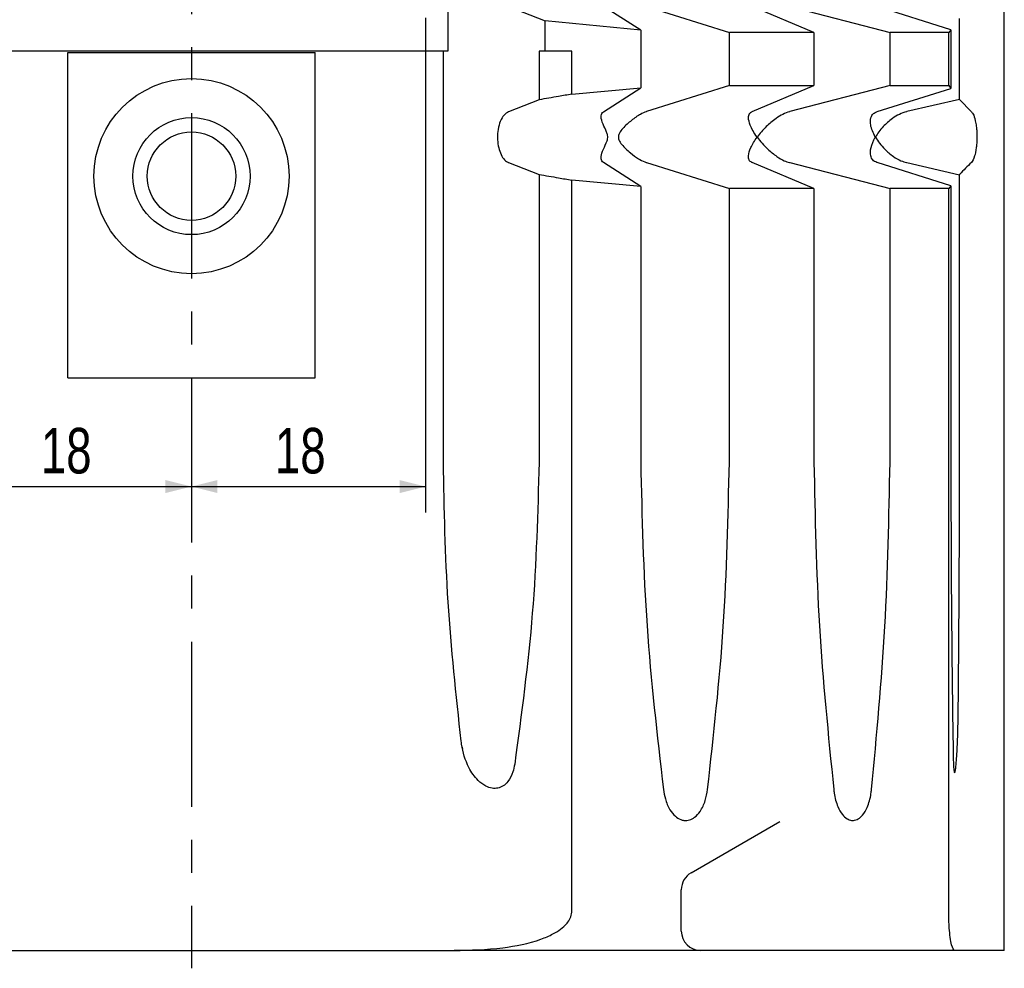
# Model space of a CAD drawing. Header units: millimetres. Extents: x 8 to 834, y 8 to 586.
# Tile 14 of 20: x 560 to 636, y 179 to 252. Entities that reach past the tile are written whole.
import ezdxf

# ---------------------------------------------------------------- set-up
doc = ezdxf.new("R2010")
doc.units = ezdxf.units.MM
doc.linetypes.add('CENTERX2', pattern=[20.32, 12.7, -2.54, 2.54, -2.54])
doc.layers.add('CENTERLINE', color=4, linetype='CENTERX2')
doc.layers.add('DIMENSIONS', color=2, linetype='Continuous')
doc.layers.add('OUTLINE', color=7, linetype='Continuous', lineweight=25)
doc.styles.add('SLDTEXTSTYLE0', font='TXT', dxfattribs={"width": 0.75})
doc.dimstyles.new('SLDDIMSTYLE2', dxfattribs={"dimtxt": 3.5, "dimasz": 2, "dimexe": 0, "dimexo": 0.0625, "dimgap": 0.875, "dimtad": 1, "dimrnd": 1e-09, "dimzin": 12, "dimdsep": 46, "dimtxsty": 'SLDTEXTSTYLE0', "dimsah": 1, "dimcen": 0.09, "dimadec": 0, "dimazin": 3, "dimtfac": 1, "dimtofl": 0, "dimtmove": 0, "dimatfit": 3, "dimfxl": 0, "dimfrac": 2, "dimtolj": 1, "dimtzin": 12, "dimarcsym": 0})

# ---------------------------------------------------------------- blocks, each defined once
blk = doc.blocks.new('_D_109')
at = {"layer": 'DIMENSIONS'}
for p, q in [((555.162, 251.851), (555.162, 213.795)), ((555.162, 215.795), (573.162, 215.795))]:
    blk.add_line(p, q, dxfattribs=at)
for points in [[(555.162, 215.795), (557.162, 215.295), (557.162, 216.295)], [(573.162, 215.795), (571.162, 216.295), (571.162, 215.295)]]:
    blk.add_solid(points, dxfattribs=at)
at = {"layer": 'DIMENSIONS', "insert": (561.576, 220.307), "char_height": 3.5, "attachment_point": 1, "style": 'SLDTEXTSTYLE0'}
blk.add_mtext('18', dxfattribs=at)
blk = doc.blocks.new('_D_110')
at = {"layer": 'DIMENSIONS'}
for p, q in [((591.162, 251.84), (591.162, 213.795)), ((573.162, 215.795), (591.162, 215.795))]:
    blk.add_line(p, q, dxfattribs=at)
for points in [[(573.162, 215.795), (575.162, 215.295), (575.162, 216.295)], [(591.162, 215.795), (589.162, 216.295), (589.162, 215.295)]]:
    blk.add_solid(points, dxfattribs=at)
at = {"layer": 'DIMENSIONS', "insert": (579.576, 220.307), "char_height": 3.5, "attachment_point": 1, "style": 'SLDTEXTSTYLE0'}
blk.add_mtext('18', dxfattribs=at)

msp = doc.modelspace()

# ---------------------------------------------------------------- linework, layer by layer
at = {"layer": 'CENTERLINE'}
msp.add_line((573.16249, 407.06771), (573.16249, 178.74946), dxfattribs=at)
at = {"layer": 'OUTLINE'}
for p, q in [((635.66249, 180.11771), (635.66249, 407.06771)), ((592.87289, 252.76466), (592.87289, 249.26772)), ((597.54153, 252.71142), (600.35963, 251.61754)), ((607.70281, 250.88082), (604.83912, 252.71142)), ((608.14878, 252.70531), (614.52018, 250.71002)), ((621.02314, 250.71002), (616.26219, 252.70531)), ((619.16981, 252.70531), (626.87319, 250.71002)), ((631.54914, 250.9304), (625.88034, 252.70531)), ((600.35963, 249.26772), (600.35963, 251.61754)), ((607.70281, 250.88082), (600.35963, 251.61754)), ((632.21954, 245.55573), (632.21954, 251.7797)), ((607.70281, 250.88082), (607.70281, 246.45461)), ((614.52018, 246.62541), (614.52018, 250.71002)), ((621.02314, 250.71002), (614.52018, 250.71002)), ((621.02314, 250.71002), (621.02314, 246.62541)), ((631.38927, 250.71002), (626.87319, 250.71002)), ((626.87319, 246.62541), (626.87319, 250.71002)), ((631.54914, 250.9304), (631.38927, 250.71002)), ((631.38927, 246.62541), (631.38927, 250.71002)), ((631.54914, 250.9304), (631.54914, 246.40503)), ((592.87289, 249.26772), (553.45208, 249.26772)), ((563.66249, 249.16772), (582.66249, 249.16772)), ((563.66249, 224.16772), (563.66249, 249.16772)), ((582.66249, 224.16772), (582.66249, 249.16772)), ((592.53135, 217.66767), (592.53135, 249.26772)), ((600.35963, 249.26772), (599.88793, 249.26772)), ((599.88793, 249.26772), (599.88793, 245.53708)), ((602.40248, 249.26772), (600.35963, 249.26772)), ((602.40248, 245.96961), (602.40248, 249.26772)), ((602.40248, 245.96961), (607.70281, 246.45461)), ((604.83912, 244.62401), (607.70281, 246.45461)), ((614.52018, 246.62541), (608.14878, 244.63012)), ((614.52018, 246.62541), (621.02314, 246.62541)), ((616.26219, 244.63012), (621.02314, 246.62541)), ((626.87319, 246.62541), (619.16981, 244.63012)), ((625.88034, 244.63012), (631.54914, 246.40503)), ((626.87319, 246.62541), (631.38927, 246.62541)), ((631.38927, 246.62541), (631.54914, 246.40503)), ((599.88793, 245.53708), (597.54153, 244.62401)), ((632.21954, 245.55573), (628.1801, 244.63012)), ((632.21954, 245.55573), (633.13101, 244.62401)), ((604.76037, 244.55674), (604.83912, 244.62401)), ((608.14878, 244.63012), (608.12905, 244.62401)), ((616.24775, 244.62401), (616.26219, 244.63012)), ((619.16981, 244.63012), (619.14602, 244.62401)), ((625.86093, 244.62401), (625.88034, 244.63012)), ((628.1801, 244.63012), (628.1533, 244.62401)), ((604.83912, 240.71142), (604.76037, 240.77869)), ((597.54153, 240.71142), (599.88793, 239.79834)), ((607.70281, 238.88082), (604.83912, 240.71142)), ((608.12905, 240.71142), (608.14878, 240.70531)), ((608.14878, 240.70531), (614.52018, 238.71002)), ((616.26219, 240.70531), (616.24775, 240.71142)), ((621.02314, 238.71002), (616.26219, 240.70531)), ((619.14602, 240.71142), (619.16981, 240.70531)), ((619.16981, 240.70531), (626.87319, 238.71002)), ((625.88034, 240.70531), (625.86093, 240.71142)), ((631.54914, 238.9304), (625.88034, 240.70531)), ((628.1533, 240.71142), (628.1801, 240.70531)), ((628.1801, 240.70531), (632.21954, 239.7797)), ((599.88793, 239.79834), (599.88793, 217.66767)), ((602.40248, 183.11771), (602.40248, 239.36582)), ((607.70281, 238.88082), (602.40248, 239.36582)), ((632.21954, 217.66767), (632.21954, 239.7797)), ((607.70281, 238.88082), (607.70281, 217.66767)), ((614.52018, 217.66767), (614.52018, 238.71002)), ((621.02314, 238.71002), (614.52018, 238.71002)), ((621.02314, 238.71002), (621.02314, 217.66767)), ((626.87319, 217.66767), (626.87319, 238.71002)), ((631.38927, 238.71002), (626.87319, 238.71002)), ((631.54914, 238.9304), (631.38927, 238.71002)), ((631.38927, 183.11771), (631.38927, 238.71002)), ((631.54914, 238.9304), (631.54914, 217.66767)), ((563.66249, 224.16772), (582.66249, 224.16772)), ((593.97087, 195.76744), (593.9985, 195.64727)), ((611.57749, 186.09073), (618.41249, 190.03692)), ((611.57749, 186.09073), (618.41249, 190.03692)), ((610.82749, 181.61771), (610.82749, 184.79169)), ((610.82749, 181.61771), (610.82749, 184.79169)), ((552.96403, 180.11771), (593.36094, 180.11771)), ((631.86617, 180.11771), (593.36094, 180.11771)), ((635.66249, 180.11771), (631.86617, 180.11771))]:
    msp.add_line(p, q, dxfattribs=at)
for radius in [7.5, 4.5, 3.4]:
    msp.add_circle((573.16249, 239.66771), radius, dxfattribs=at)
for centre, start, end in [((612.32749, 184.79169), 120, 180), ((612.32749, 184.79169), 120, 180), ((612.32749, 181.61771), 180, 270), ((612.32749, 181.61771), 180, 270)]:
    msp.add_arc(centre, 1.5, start, end, dxfattribs=at)
for points, knots in [([(602.40248, 245.96961), (602.0663, 245.91253), (601.2278, 245.77019), (600.38989, 245.62441), (599.88793, 245.53708)], [0, 0, 0, 0, 0.4009378, 1, 1, 1, 1]), ([(597.54153, 244.62401), (597.42134, 244.55284), (597.18055, 244.41027), (596.8951, 243.9151), (596.7194, 243.2905), (596.6697, 242.61908), (596.73455, 241.98147), (596.89971, 241.42122), (597.15332, 240.97929), (597.3853, 240.77864), (597.52046, 240.72048), (597.54153, 240.71142)], [0, 0, 0, 0, 0.13303255, 0.26652203, 0.39257423, 0.50976158, 0.62208525, 0.73463464, 0.85188928, 0.9769183, 1, 1, 1, 1]), ([(604.76037, 240.77869), (604.71523, 240.86834), (604.61383, 241.06968), (604.75197, 241.58112), (604.98775, 242.04946), (605.1384, 242.42306), (605.17794, 242.6272), (605.16081, 242.83804), (605.02555, 243.21567), (604.77807, 243.68947), (604.60939, 244.23303), (604.71292, 244.455), (604.76037, 244.55674)], [0, 0, 0, 0, 0.11831462, 0.26570676, 0.41668133, 0.46218609, 0.49331976, 0.52469136, 0.56931191, 0.71322055, 0.86855267, 1, 1, 1, 1]), ([(608.12905, 244.62401), (607.98177, 244.56656), (607.79237, 244.49268), (607.58458, 244.36708), (607.53838, 244.33915)], [0, 0, 0, 0, 0.77764526, 1, 1, 1, 1]), ([(616.65598, 242.66772), (616.65442, 242.66984), (616.42423, 242.98448), (616.11334, 243.51887), (615.9641, 244.12667), (616.02579, 244.47827), (616.18229, 244.58103), (616.24775, 244.62401)], [0, 0, 0, 0, 0.00266124, 0.39434016, 0.66025907, 0.85790214, 1, 1, 1, 1]), ([(619.14602, 244.62401), (618.97367, 244.56484), (618.63009, 244.44688), (617.99845, 244.04731), (617.44167, 243.57546), (616.97686, 243.08056), (616.75772, 242.80653), (616.65753, 242.66984), (616.65598, 242.66772)], [0, 0, 0, 0, 0.18305055, 0.364911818, 0.657506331, 0.828916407, 0.997342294, 1, 1, 1, 1]), ([(625.74859, 242.66772), (625.74736, 242.66984), (625.56543, 242.98451), (625.35298, 243.51886), (625.36038, 244.12667), (625.54521, 244.47827), (625.76782, 244.58103), (625.86093, 244.62401)], [0, 0, 0, 0, 0.00266095, 0.39433977, 0.66025886, 0.8579015, 1, 1, 1, 1]), ([(628.1533, 244.62401), (627.96407, 244.56484), (627.58683, 244.44688), (626.94806, 244.04731), (626.42042, 243.57547), (626.01023, 243.08056), (625.82907, 242.80655), (625.74982, 242.66984), (625.74859, 242.66772)], [0, 0, 0, 0, 0.18305009, 0.36491186, 0.65750634, 0.82891668, 0.9973427, 1, 1, 1, 1]), ([(633.13101, 244.62401), (633.19005, 244.5565), (633.30769, 244.42196), (633.44301, 243.93427), (633.52135, 243.41451), (633.54846, 243.09234), (633.55939, 242.86419), (633.56183, 242.63428), (633.55716, 242.40979), (633.54105, 242.12627), (633.48557, 241.62197), (633.34611, 241.01829), (633.21537, 240.83177), (633.13101, 240.71142)], [0, 0, 0, 0, 0.183308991, 0.36528117, 0.434605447, 0.459877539, 0.48537401, 0.503224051, 0.521075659, 0.546492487, 0.592904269, 0.737322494, 1, 1, 1, 1]), ([(607.53838, 244.33915), (607.47304, 244.2975), (607.17341, 244.10651), (606.64105, 243.6657), (606.16106, 243.18805), (605.99357, 242.79703), (605.98037, 242.61843), (606.04721, 242.37368), (606.34182, 241.96073), (606.8626, 241.46796), (607.32476, 241.12829), (607.53357, 240.99925), (607.53838, 240.99628)], [0, 0, 0, 0, 0.05247252, 0.24059616, 0.43360582, 0.47531066, 0.51008005, 0.54478303, 0.63471113, 0.83146354, 0.99611388, 1, 1, 1, 1]), ([(616.24775, 240.71142), (616.16701, 240.77058), (616.00606, 240.88853), (615.97196, 241.28825), (616.14733, 241.8815), (616.45492, 242.39259), (616.65442, 242.66559), (616.65598, 242.66772)], [0, 0, 0, 0, 0.18321823, 0.3652451, 0.65810478, 0.99733771, 1, 1, 1, 1]), ([(616.65598, 242.66772), (616.65753, 242.66559), (616.88807, 242.3507), (617.35936, 241.81663), (618.10854, 241.20875), (618.69753, 240.85717), (619.01376, 240.7544), (619.14602, 240.71142)], [0, 0, 0, 0, 0.002662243, 0.394341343, 0.660258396, 0.857901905, 1, 1, 1, 1]), ([(625.86093, 240.71142), (625.74416, 240.77058), (625.51138, 240.88853), (625.3452, 241.28825), (625.37424, 241.88151), (625.58968, 242.39256), (625.74736, 242.66559), (625.74859, 242.66772)], [0, 0, 0, 0, 0.183218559, 0.365245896, 0.658105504, 0.99733801, 1, 1, 1, 1]), ([(625.74859, 242.66772), (625.74982, 242.66559), (625.93218, 242.35066), (626.33855, 241.81665), (627.05651, 241.20875), (627.6584, 240.85717), (628.00735, 240.7544), (628.1533, 240.71142)], [0, 0, 0, 0, 0.00266184, 0.39434171, 0.66025798, 0.85790183, 1, 1, 1, 1]), ([(607.53838, 240.99628), (607.57192, 240.9759), (607.77946, 240.84978), (607.96962, 240.77452), (608.12905, 240.71142)], [0, 0, 0, 0, 0.16160141, 1, 1, 1, 1]), ([(633.13101, 240.71142), (632.82948, 240.42566), (632.52547, 240.13754), (632.22202, 239.7826), (632.21954, 239.7797)], [0, 0, 0, 0, 0.99184448, 1, 1, 1, 1]), ([(599.88793, 239.79834), (600.38989, 239.71102), (601.2278, 239.56525), (602.0663, 239.4229), (602.40248, 239.36582)], [0, 0, 0, 0, 0.5990617, 1, 1, 1, 1]), ([(593.89863, 196.2265), (593.51188, 199.78415), (592.73714, 206.91085), (592.60002, 214.07824), (592.53135, 217.66767)], [0, 0, 0, 0, 0.49920084, 1, 1, 1, 1]), ([(599.88793, 217.66767), (599.78459, 213.79214), (599.57729, 206.01855), (598.53515, 198.3123), (598.01257, 194.448)], [0, 0, 0, 0, 0.498549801, 1, 1, 1, 1]), ([(607.70281, 217.66767), (607.80151, 213.46766), (607.99947, 205.04453), (608.9694, 196.69043), (609.45569, 192.50193)], [0, 0, 0, 0, 0.49862839, 1, 1, 1, 1]), ([(612.8441, 192.50193), (613.30955, 196.67029), (614.24238, 205.02428), (614.42745, 213.4474), (614.52018, 217.66767)], [0, 0, 0, 0, 0.49896687, 1, 1, 1, 1]), ([(621.02314, 217.66767), (621.10949, 213.46766), (621.28265, 205.04453), (622.12395, 196.69043), (622.54575, 192.50193)], [0, 0, 0, 0, 0.49862839, 1, 1, 1, 1]), ([(625.45337, 192.50193), (625.8483, 196.67029), (626.63979, 205.02428), (626.79529, 213.4474), (626.87319, 217.66767)], [0, 0, 0, 0, 0.49896688, 1, 1, 1, 1]), ([(631.54914, 217.66767), (631.55912, 213.9224), (631.57914, 206.40397), (631.67842, 198.96872), (631.72824, 195.23731)], [0, 0, 0, 0, 0.49814584, 1, 1, 1, 1]), ([(632.12607, 198.93386), (632.15279, 202.04445), (632.20631, 208.27435), (632.21513, 214.53364), (632.21954, 217.66767)], [0, 0, 0, 0, 0.49929932, 1, 1, 1, 1]), ([(631.72824, 195.23731), (631.72845, 195.22326), (631.73157, 195.00784), (631.74115, 194.5947), (631.76611, 194.12852), (631.79661, 193.8813), (631.82644, 193.77566), (631.86392, 193.78885), (631.9164, 194.02861), (631.98835, 194.72002), (632.07493, 196.2664), (632.11462, 197.82591), (632.12517, 198.84714), (632.12607, 198.93386)], [0, 0, 0, 0, 0.00496892, 0.07615028, 0.14811356, 0.19026743, 0.2226571, 0.27154555, 0.3369808, 0.44493938, 0.64129564, 0.96954181, 1, 1, 1, 1]), ([(598.01257, 194.448), (597.97486, 194.24611), (597.88652, 193.77319), (597.59334, 193.17314), (597.15687, 192.76128), (596.72393, 192.58414), (596.25421, 192.57505), (595.70984, 192.7625), (595.05156, 193.27699), (594.32614, 194.35787), (593.99991, 195.44419), (593.90857, 196.14973), (593.89863, 196.2265)], [0, 0, 0, 0, 0.08304167, 0.19452298, 0.26324166, 0.32141158, 0.37960514, 0.44947069, 0.55017537, 0.71201962, 0.96866774, 1, 1, 1, 1]), ([(609.45569, 192.50193), (609.49533, 192.26144), (609.58547, 191.7145), (609.88821, 190.99125), (610.31604, 190.44868), (610.71038, 190.19851), (611.08551, 190.10071), (611.46405, 190.13221), (611.90391, 190.3647), (612.34813, 190.85914), (612.69418, 191.60895), (612.79542, 192.21201), (612.8441, 192.50193)], [0, 0, 0, 0, 0.10969354, 0.2494805, 0.35367744, 0.43311976, 0.47729807, 0.55145169, 0.6253685, 0.72480094, 0.86769595, 1, 1, 1, 1]), ([(622.54575, 192.50193), (622.55719, 192.40748), (622.61244, 191.95124), (622.79501, 191.26203), (623.16266, 190.5974), (623.53914, 190.23966), (623.84246, 190.12327), (624.13901, 190.1106), (624.44421, 190.21005), (624.82268, 190.54954), (625.19366, 191.19735), (625.38376, 191.91146), (625.44052, 192.3929), (625.45337, 192.50193)], [0, 0, 0, 0, 0.04298449, 0.20763276, 0.32197684, 0.40784898, 0.47955508, 0.50792809, 0.58675048, 0.66511615, 0.78078818, 0.95035726, 1, 1, 1, 1]), ([(593.36094, 180.11771), (594.60768, 180.15047), (596.8583, 180.20962), (599.42536, 180.72236), (601.0735, 181.4128), (601.88198, 181.95272), (602.31035, 182.59284), (602.39933, 182.92206), (602.40217, 183.09809), (602.40248, 183.11771)], [0, 0, 0, 0, 0.37025467, 0.66838509, 0.76783416, 0.90169808, 0.94773867, 0.99417211, 1, 1, 1, 1]), ([(631.86617, 180.11771), (631.85708, 180.11869), (631.77086, 180.12797), (631.64399, 180.34579), (631.50755, 181.0445), (631.43648, 181.72314), (631.39644, 182.42784), (631.39162, 182.8919), (631.38927, 183.11771)], [0, 0, 0, 0, 0.04605457, 0.4372325, 0.63859868, 0.79596826, 0.90071462, 1, 1, 1, 1])]:
    msp.add_open_spline(points, degree=3, knots=knots, dxfattribs=at)

# ---------------------------------------------------------------- dimensions: what is measured, and where the dimension line sits
at = {"layer": 'DIMENSIONS'}
for base, p1, p2, picture, middle in [((573.16249, 215.79507), (555.16249, 252.85087), (573.16249, 178.74946), '_D_109', (564.16249, 215.79507)), ((591.16249, 215.79507), (573.16249, 178.74946), (591.16249, 252.84031), '_D_110', (582.16249, 215.79507))]:
    dim = msp.add_linear_dim(base=base, p1=p1, p2=p2, dimstyle='SLDDIMSTYLE2', dxfattribs=at)
    dim.commit()
    dim.dimension.update_dxf_attribs({"geometry": picture, "text_midpoint": middle, "dimtype": 160})

doc.saveas('drawing.dxf')
